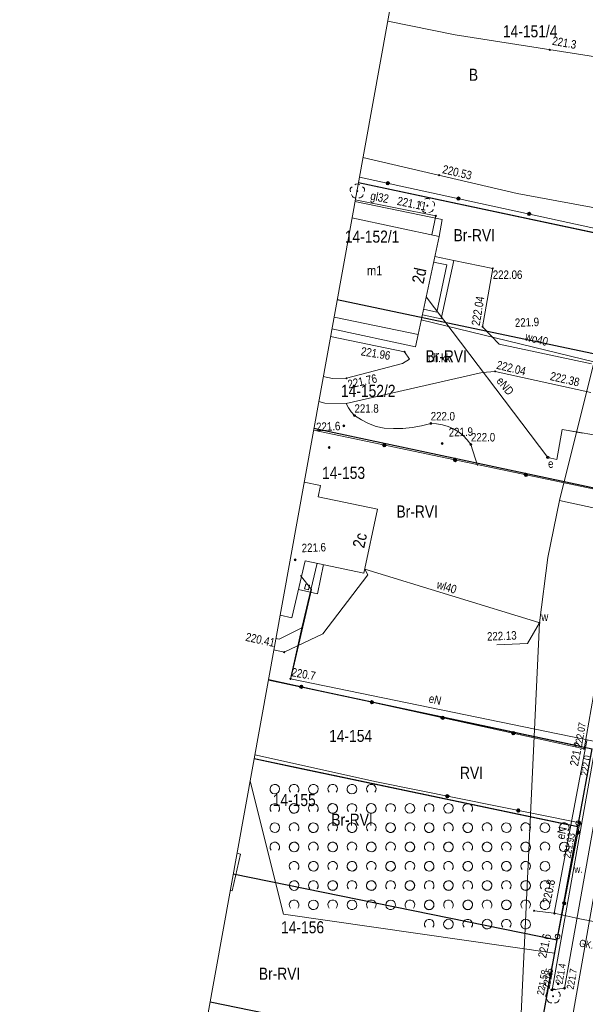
# Model space of a CAD drawing. Header units: metres. Extents: x 0 to 6601798, y -2700 to 5691112.
# Tile 18 of 60: x 6600007 to 6600066, y 5689320 to 5689422. Entities that reach past the tile are written whole.
import ezdxf
from ezdxf.enums import TextEntityAlignment as Align

# ---------------------------------------------------------------- set-up
doc = ezdxf.new("R2010")
doc.units = ezdxf.units.M
doc.header["$MEASUREMENT"] = 0
for name, color, linetype, lineweight in [('AS__Nowe_granice', 150, 'Continuous', 30), ('EBTPO_L_10', 7, 'Continuous', 5), ('EBTPO_L_12', 7, 'Continuous', 5), ('EBUPP_L_4', 7, 'Continuous', 5), ('EGBB_E_T_0', 7, 'Continuous', 5), ('EGBB_L_0', 7, 'Continuous', 5), ('ENERGETYKA_L_0', 7, 'Continuous', 5), ('Kontury', 7, 'Continuous', 5), ('Numery_dzialek', 150, 'Continuous', 5), ('OTK_E_T_4', 7, 'Continuous', 5), ('OTK_L_0', 7, 'Continuous', 5), ('OTK_L_5', 7, 'Continuous', 5), ('OTO_L_0', 7, 'Continuous', 5), ('OTR_T_0', 7, 'Continuous', 5), ('OTR_T_1', 7, 'Continuous', 5), ('OTZ_L_1', 7, 'Continuous', 5), ('OTZ_T_0', 7, 'Continuous', 5), ('P_SUKP_E_T_0', 7, 'Continuous', 5), ('podzial_uzytki', 7, 'Continuous', 5), ('Punkty', 7, 'Continuous', 5), ('SDROK_T_1', 7, 'Continuous', 5), ('SDRPK_L_2', 7, 'Continuous', 5), ('SZOPO_L_0', 7, 'Continuous', 5), ('SZZPZ_T_0', 7, 'Continuous', 5), ('UEEOA_T_10', 7, 'Continuous', 5), ('UEEOA_T_3', 7, 'Continuous', 5), ('UEEOA_T_9', 7, 'Continuous', 5), ('UEEOC_T_0', 7, 'Continuous', 5), ('UEEOO_T_0', 7, 'Continuous', 5), ('UEEPB_L_0', 7, 'Continuous', 5), ('UEEPON_L_0', 7, 'Continuous', 5), ('UEEPON_L_1', 7, 'Continuous', 5), ('UGGOC_T_7', 7, 'Continuous', 5), ('UGGOO_T_7', 7, 'Continuous', 5), ('UGGPOL_L_0', 7, 'Continuous', 5), ('UWWOA_T_3', 7, 'Continuous', 5), ('UWWOC_T_0', 7, 'Continuous', 5), ('UWWOC_T_1', 7, 'Continuous', 5), ('UWWOC_T_3', 7, 'Continuous', 5), ('UWWOO_T_0', 7, 'Continuous', 5), ('UWWOO_T_1', 7, 'Continuous', 5), ('UWWPL_L_0', 7, 'Continuous', 5), ('UWWPM_L_0', 7, 'Continuous', 5), ('UWWPM_L_1', 7, 'Continuous', 5), ('Uzytki', 7, 'Continuous', 5), ('WUKOS_T_1', 7, 'Continuous', 5), ('WWRPP_T_0', 7, 'Continuous', 5)]:
    doc.layers.add(name, color=color, linetype=linetype, lineweight=lineweight)
doc.styles.add('STYL_ARIAL', font='ARIALN.TTF')

# ---------------------------------------------------------------- blocks, each defined once
blk = doc.blocks.new('GRT')
at = {"color": 7, "flags": 128}
blk.add_lwpolyline([(0, 2.5), (1.352, 2.103), (2.274, 1.039), (2.475, -0.356), (1.889, -1.637), (0.704, -2.399), (-0.704, -2.399), (-1.889, -1.637), (-2.475, -0.356), (-2.274, 1.039), (-1.352, 2.103), (0, 2.5)], dxfattribs=at)
blk = doc.blocks.new('403')
at = {"color": 0}
blk.add_circle((0, 0), 0.5, dxfattribs=at)
blk = doc.blocks.new('801')
at = {"color": 0}
for radius in [1, 0.9, 0.8, 0.7, 0.6, 0.5, 0.4, 0.3, 0.2, 0.1]:
    blk.add_circle((0, 0), radius, dxfattribs=at)
blk = doc.blocks.new('922')
at = {"color": 0}
blk.add_circle((0, 0), 0.5, dxfattribs=at)
for centre, radius, start, end in [((-3.5, 1), 4, 119.84816, 203.51949), ((0, 3.5), 4, 50.114, 129.886), ((3.5, 1), 4, 336.88451, 60.15184), ((-2, -3), 4, 187.477, 278.47884), ((2, -2.75), 4.25, 262.64593, 349.62892)]:
    blk.add_arc(centre, radius, start, end, dxfattribs=at)
blk = doc.blocks.new('625')
at = {"color": 0}
blk.add_circle((0, 0), 0.5, dxfattribs=at)
blk = doc.blocks.new('ARM')
at = {"color": 7, "flags": 128}
blk.add_lwpolyline([(0, 1.25), (0.884, 0.884), (1.25, 0), (0.884, -0.884), (0, -1.25), (-0.884, -0.884), (-1.25, 0), (-0.884, 0.884), (0, 1.25)], dxfattribs=at)
blk = doc.blocks.new('UGE')
at = {"color": 7, "flags": 128}
blk.add_lwpolyline([(0, 0.625), (0.442, 0.442), (0.625, 0), (0.442, -0.442), (0, -0.625), (-0.442, -0.442), (-0.625, 0), (-0.442, 0.442), (0, 0.625)], dxfattribs=at)
blk = doc.blocks.new('UGW')
at = {"color": 7, "flags": 128}
blk.add_lwpolyline([(0, 0.625), (0.442, 0.442), (0.625, 0), (0.442, -0.442), (0, -0.625), (-0.442, -0.442), (-0.625, 0), (-0.442, 0.442), (0, 0.625)], dxfattribs=at)
blk = doc.blocks.new('2_OTZK')
at = {"color": 7, "flags": 128}
for points in [[(-6.464, 6.464), (-8.208, 5.332), (-10.262, 5.007), (-12.27, 5.545), (-13.886, 6.853), (-14.83, 8.706), (-14.938, 10.782), (-14.193, 12.723), (-12.723, 14.193), (-10.782, 14.938), (-8.706, 14.83), (-6.853, 13.886), (-5.545, 12.27), (-5.007, 10.262), (-5.332, 8.208), (-6.464, 6.464)], [(6.25, 6.693), (5.232, 8.495), (5.031, 10.555), (5.682, 12.52), (7.072, 14.054), (8.965, 14.892), (11.035, 14.892), (12.928, 14.054), (14.318, 12.52), (14.969, 10.555), (14.768, 8.495), (13.75, 6.693)], [(-13.756, -13.3), (-14.771, -11.497), (-14.968, -9.439), (-14.316, -7.476), (-12.925, -5.945), (-11.034, -5.108), (-8.966, -5.108), (-7.075, -5.945), (-5.684, -7.476), (-5.032, -9.439), (-5.229, -11.497), (-6.244, -13.3)], [(6.464, -6.464), (8.208, -5.332), (10.262, -5.007), (12.27, -5.545), (13.886, -6.853), (14.83, -8.706), (14.938, -10.782), (14.193, -12.723), (12.723, -14.193), (10.782, -14.938), (8.706, -14.83), (6.853, -13.886), (5.545, -12.27), (5.007, -10.262), (5.332, -8.208), (6.464, -6.464)]]:
    blk.add_lwpolyline(points, dxfattribs=at)

msp = doc.modelspace()

# ---------------------------------------------------------------- linework, layer by layer
at = {"color": 7, "linetype": 'Continuous', "lineweight": 0, "flags": 128}
msp.add_lwpolyline([(6600173.29, 5690035.7), (6600065.2, 5689524.43), (6600055.68, 5689477.92), (6599986.53, 5689096.03), (6599985.74, 5689089.37), (6599806.46, 5688549.67), (6599804.83, 5688541.58), (6599805.17, 5688533.33), (6599807.49, 5688525.41), (6599811.64, 5688518.27), (6599818.42, 5688511.51), (6599826.1, 5688505.76), (6599833.26, 5688501.65), (6599841.19, 5688499.37), (6599849.44, 5688499.06), (6599857.53, 5688500.73)], dxfattribs=at)
at = {"layer": 'AS__Nowe_granice', "linetype": 'Continuous', "flags": 128}
for points in [[(6600042.54, 5689405.38), (6600076.18, 5689398.24)], [(6600073.96, 5689386.14), (6600040.34, 5689393.22)], [(6600071.52, 5689372.75), (6600037.93, 5689379.9)], [(6600033.21, 5689353.84), (6600066.76, 5689346.68)], [(6600065.28, 5689338.59), (6600066.76, 5689346.68)], [(6600065.28, 5689338.59), (6600031.73, 5689345.64)], [(6600063.13, 5689326.86), (6600065.28, 5689338.59)], [(6600029.57, 5689333.7), (6600063.13, 5689326.86)], [(6600060.71, 5689313.58), (6600063.13, 5689326.86)], [(6600027.17, 5689320.45), (6600060.71, 5689313.58)]]:
    msp.add_lwpolyline(points, dxfattribs=at)
at = {"layer": 'EBTPO_L_10', "color": 7, "linetype": 'Continuous', "flags": 128}
for points in [[(6600051.21, 5689401.57), (6600042.19, 5689403.41)], [(6600050.91, 5689399.8), (6600051.21, 5689401.57)], [(6600039.8, 5689390.22), (6600048.45, 5689388.37)], [(6600048.45, 5689388.37), (6600048.73, 5689389.62)]]:
    msp.add_lwpolyline(points, dxfattribs=at)
at = {"layer": 'EBTPO_L_12', "color": 7, "linetype": 'Continuous', "flags": 128}
for points in [[(6600050.34, 5689397.14), (6600051.71, 5689396.85)], [(6600050.46, 5689397.73), (6600052.42, 5689397.31)], [(6600052.42, 5689397.31), (6600051.12, 5689391.25)], [(6600051.71, 5689396.85), (6600050.66, 5689391.96)], [(6600050.66, 5689391.96), (6600049.3, 5689392.26)], [(6600051.12, 5689391.25), (6600049.18, 5689391.67)], [(6600038.29, 5689362.74), (6600038.93, 5689365.78)], [(6600038.29, 5689362.74), (6600036.34, 5689363.19)]]:
    msp.add_lwpolyline(points, dxfattribs=at)
at = {"layer": 'EBUPP_L_4', "color": 7, "linetype": 'Continuous', "flags": 128}
for points in [[(6600037.08, 5689363.74), (6600036.96, 5689363.26)], [(6600036.96, 5689363.26), (6600037.36, 5689363.16)], [(6600037.47, 5689363.65), (6600037.08, 5689363.74)], [(6600037.36, 5689363.16), (6600037.47, 5689363.65)]]:
    msp.add_lwpolyline(points, dxfattribs=at)
at = {"layer": 'EGBB_L_0', "color": 7, "linetype": 'Continuous', "flags": 128}
for points in [[(6600041.88, 5689401.73), (6600050.91, 5689399.8)], [(6600050.91, 5689399.8), (6600048.73, 5689389.62)], [(6600048.73, 5689389.62), (6600040.02, 5689391.43)], [(6600036.92, 5689374.34), (6600038.6, 5689373.98)], [(6600038.6, 5689373.98), (6600038.36, 5689372.81)], [(6600038.36, 5689372.81), (6600044.52, 5689371.52)], [(6600044.52, 5689371.52), (6600043.12, 5689364.9)], [(6600037.03, 5689366.18), (6600035.66, 5689360.26)], [(6600043.12, 5689364.9), (6600037.03, 5689366.18)], [(6600035.66, 5689360.26), (6600034.42, 5689360.52)], [(6600030.31, 5689335.77), (6600029.47, 5689331.94)], [(6600029.96, 5689335.85), (6600030.31, 5689335.77)], [(6600029.47, 5689331.94), (6600029.26, 5689331.99)]]:
    msp.add_lwpolyline(points, dxfattribs=at)
at = {"layer": 'ENERGETYKA_L_0', "color": 1, "linetype": 'Continuous', "flags": 128}
for points in [[(6600037.7, 5689363.21), (6600036.54, 5689364.66)], [(6600035.58, 5689354.11), (6600037.7, 5689363.21)]]:
    msp.add_lwpolyline(points, dxfattribs=at)
at = {"layer": 'Kontury', "color": 3, "linetype": 'Continuous', "flags": 128}
for points in [[(6600074.95, 5689398.5), (6600042.54, 5689405.38)], [(6600065.28, 5689338.59), (6600066.76, 5689346.68)], [(6600063.19, 5689327.21), (6600065.28, 5689338.59)], [(6600060.77, 5689313.95), (6600063.19, 5689327.21)]]:
    msp.add_lwpolyline(points, dxfattribs=at)
at = {"layer": 'OTK_L_0', "color": 7, "linetype": 'Continuous', "flags": 128}
msp.add_lwpolyline([(6600064.44, 5689317.14), (6600069.62, 5689346.55)], dxfattribs=at)
at = {"layer": 'OTK_L_5', "color": 7, "linetype": 'Continuous', "flags": 128}
for points in [[(6600067.1, 5689346.82), (6600062.61, 5689321.69)], [(6600063.92, 5689321.85), (6600068.33, 5689346.59)], [(6600062.61, 5689321.69), (6600063.92, 5689321.85)]]:
    msp.add_lwpolyline(points, dxfattribs=at)
at = {"layer": 'OTO_L_0', "color": 7, "linetype": 'Continuous', "flags": 128}
for points in [[(6600074.9, 5689398.94), (6600042.65, 5689405.95)], [(6600067.87, 5689357.74), (6600065.93, 5689346.69)], [(6600065.93, 5689346.69), (6600033.22, 5689353.86)], [(6600044.41, 5689343.24), (6600065.5, 5689338.99)], [(6600065.5, 5689338.99), (6600062.88, 5689325.5)], [(6600062.88, 5689325.5), (6600062.02, 5689321.03)]]:
    msp.add_lwpolyline(points, dxfattribs=at)
at = {"layer": 'OTO_L_0', "color": 7, "linetype": 'Continuous'}
for centre, radius in [((6600045.58, 5689405.32), 0.175), ((6600045.58, 5689405.32), 0.158), ((6600045.58, 5689405.32), 0.14), ((6600045.58, 5689405.32), 0.122), ((6600045.58, 5689405.32), 0.105), ((6600045.58, 5689405.32), 0.0875), ((6600045.58, 5689405.32), 0.07), ((6600045.58, 5689405.32), 0.0525), ((6600045.58, 5689405.32), 0.035), ((6600052.91, 5689403.72), 0.175), ((6600052.91, 5689403.72), 0.158), ((6600052.91, 5689403.72), 0.14), ((6600052.91, 5689403.72), 0.122), ((6600052.91, 5689403.72), 0.105), ((6600052.91, 5689403.72), 0.0875), ((6600052.91, 5689403.72), 0.07), ((6600052.91, 5689403.72), 0.0525), ((6600052.91, 5689403.72), 0.035), ((6600060.24, 5689402.13), 0.175), ((6600060.24, 5689402.13), 0.158), ((6600060.24, 5689402.13), 0.14), ((6600060.24, 5689402.13), 0.122), ((6600060.24, 5689402.13), 0.105), ((6600060.24, 5689402.13), 0.0875), ((6600060.24, 5689402.13), 0.07), ((6600060.24, 5689402.13), 0.0525), ((6600060.24, 5689402.13), 0.035), ((6600036.63, 5689353.11), 0.175), ((6600036.63, 5689353.11), 0.158), ((6600036.63, 5689353.11), 0.14), ((6600036.63, 5689353.11), 0.122), ((6600036.63, 5689353.11), 0.105), ((6600036.63, 5689353.11), 0.0875), ((6600036.63, 5689353.11), 0.07), ((6600036.63, 5689353.11), 0.0525), ((6600036.63, 5689353.11), 0.035), ((6600043.95, 5689351.51), 0.175), ((6600043.95, 5689351.51), 0.158), ((6600043.95, 5689351.51), 0.14), ((6600043.95, 5689351.51), 0.122), ((6600043.95, 5689351.51), 0.105), ((6600043.95, 5689351.51), 0.0875), ((6600043.95, 5689351.51), 0.07), ((6600043.95, 5689351.51), 0.0525), ((6600043.95, 5689351.51), 0.035), ((6600051.28, 5689349.9), 0.175), ((6600051.28, 5689349.9), 0.158), ((6600051.28, 5689349.9), 0.14), ((6600051.28, 5689349.9), 0.122), ((6600051.28, 5689349.9), 0.105), ((6600051.28, 5689349.9), 0.0875), ((6600051.28, 5689349.9), 0.07), ((6600051.28, 5689349.9), 0.0525), ((6600051.28, 5689349.9), 0.035), ((6600058.6, 5689348.3), 0.175), ((6600058.6, 5689348.3), 0.158), ((6600058.6, 5689348.3), 0.14), ((6600058.6, 5689348.3), 0.122), ((6600058.6, 5689348.3), 0.105), ((6600058.6, 5689348.3), 0.0875), ((6600058.6, 5689348.3), 0.07), ((6600058.6, 5689348.3), 0.0525), ((6600058.6, 5689348.3), 0.035), ((6600051.76, 5689341.76), 0.175), ((6600051.76, 5689341.76), 0.158), ((6600051.76, 5689341.76), 0.14), ((6600051.76, 5689341.76), 0.122), ((6600051.76, 5689341.76), 0.105), ((6600051.76, 5689341.76), 0.0875), ((6600051.76, 5689341.76), 0.07), ((6600051.76, 5689341.76), 0.0525), ((6600051.76, 5689341.76), 0.035), ((6600059.11, 5689340.28), 0.175), ((6600059.11, 5689340.28), 0.158), ((6600059.11, 5689340.28), 0.14), ((6600059.11, 5689340.28), 0.122), ((6600059.11, 5689340.28), 0.105), ((6600059.11, 5689340.28), 0.0875), ((6600059.11, 5689340.28), 0.07), ((6600059.11, 5689340.28), 0.0525), ((6600059.11, 5689340.28), 0.035), ((6600065.31, 5689338.02), 0.175), ((6600065.31, 5689338.02), 0.158), ((6600065.31, 5689338.02), 0.14), ((6600065.31, 5689338.02), 0.122), ((6600065.31, 5689338.02), 0.105), ((6600065.31, 5689338.02), 0.0875), ((6600065.31, 5689338.02), 0.07), ((6600065.31, 5689338.02), 0.0525), ((6600065.31, 5689338.02), 0.035), ((6600063.88, 5689330.66), 0.175), ((6600063.88, 5689330.66), 0.158), ((6600063.88, 5689330.66), 0.14), ((6600063.88, 5689330.66), 0.122), ((6600063.88, 5689330.66), 0.105), ((6600063.88, 5689330.66), 0.0875), ((6600063.88, 5689330.66), 0.07), ((6600063.88, 5689330.66), 0.0525), ((6600063.88, 5689330.66), 0.035), ((6600062.45, 5689323.3), 0.175), ((6600062.45, 5689323.3), 0.158), ((6600062.45, 5689323.3), 0.14), ((6600062.45, 5689323.3), 0.122), ((6600062.45, 5689323.3), 0.105), ((6600062.45, 5689323.3), 0.0875), ((6600062.45, 5689323.3), 0.07), ((6600062.45, 5689323.3), 0.0525), ((6600062.45, 5689323.3), 0.035)]:
    msp.add_circle(centre, radius, dxfattribs=at)
at = {"layer": 'OTZ_L_1', "color": 7, "linetype": 'Continuous', "flags": 128}
for points in [[(6600044.41, 5689343.24), (6600031.8, 5689346.06)], [(6600031.31, 5689343.33), (6600034.78, 5689329.53)], [(6600065.5, 5689338.99), (6600044.41, 5689343.24)], [(6600062.88, 5689325.5), (6600065.5, 5689338.99)], [(6600034.78, 5689329.53), (6600062.88, 5689325.5)]]:
    msp.add_lwpolyline(points, dxfattribs=at)
at = {"layer": 'SDRPK_L_2', "color": 7, "linetype": 'Continuous', "flags": 128}
for points in [[(6600056.47, 5689396.49), (6600052.42, 5689397.31)], [(6600055.41, 5689390.44), (6600056.47, 5689396.49)], [(6600057.14, 5689388.63), (6600055.41, 5689390.44)], [(6600047.33, 5689387.84), (6600039.66, 5689389.44)], [(6600047.33, 5689387.84), (6600047.85, 5689387.08)], [(6600066.71, 5689386.59), (6600057.14, 5689388.63)], [(6600047.85, 5689387.08), (6600047.13, 5689386.61)], [(6600055.36, 5689385.71), (6600041.28, 5689382.48)], [(6600047.13, 5689386.61), (6600041.31, 5689385.09)], [(6600056.72, 5689385.8), (6600055.36, 5689385.71)], [(6600066.63, 5689383.63), (6600056.72, 5689385.8)], [(6600039.86, 5689385.07), (6600038.9, 5689385.27)], [(6600041.31, 5689385.09), (6600039.86, 5689385.07)], [(6600039.08, 5689382.53), (6600038.43, 5689382.67)], [(6600041.28, 5689382.48), (6600039.08, 5689382.53)], [(6600042.14, 5689381.22), (6600041.79, 5689381.6), (6600041.51, 5689382.02), (6600041.28, 5689382.48)], [(6600045.21, 5689379.91), (6600044.39, 5689380.11), (6600043.6, 5689380.4), (6600042.85, 5689380.77), (6600042.14, 5689381.22)], [(6600050.04, 5689380.42), (6600049.09, 5689380.17), (6600048.13, 5689380), (6600047.16, 5689379.9), (6600046.19, 5689379.87), (6600045.21, 5689379.91)], [(6600050.04, 5689380.42), (6600050.65, 5689380.38), (6600051.25, 5689380.27), (6600051.84, 5689380.09), (6600052.39, 5689379.84), (6600052.92, 5689379.53), (6600053.4, 5689379.15), (6600053.83, 5689378.72), (6600054.21, 5689378.24)], [(6600054.88, 5689376.05), (6600054.21, 5689378.24)]]:
    msp.add_lwpolyline(points, dxfattribs=at)
at = {"layer": 'SZOPO_L_0', "color": 7, "linetype": 'Continuous', "flags": 128}
msp.add_lwpolyline([(6600037.89, 5689379.7), (6600070.47, 5689372.86)], dxfattribs=at)
at = {"layer": 'SZOPO_L_0', "color": 7, "linetype": 'Continuous'}
for centre, radius in [((6600045.23, 5689378.16), 0.175), ((6600045.23, 5689378.16), 0.158), ((6600045.23, 5689378.16), 0.14), ((6600045.23, 5689378.16), 0.122), ((6600045.23, 5689378.16), 0.105), ((6600045.23, 5689378.16), 0.0875), ((6600045.23, 5689378.16), 0.07), ((6600045.23, 5689378.16), 0.0525), ((6600045.23, 5689378.16), 0.035), ((6600052.57, 5689376.62), 0.175), ((6600052.57, 5689376.62), 0.158), ((6600052.57, 5689376.62), 0.14), ((6600052.57, 5689376.62), 0.122), ((6600052.57, 5689376.62), 0.105), ((6600052.57, 5689376.62), 0.0875), ((6600052.57, 5689376.62), 0.07), ((6600052.57, 5689376.62), 0.0525), ((6600052.57, 5689376.62), 0.035), ((6600059.91, 5689375.07), 0.175), ((6600059.91, 5689375.07), 0.158), ((6600059.91, 5689375.07), 0.14), ((6600059.91, 5689375.07), 0.122), ((6600059.91, 5689375.07), 0.105), ((6600059.91, 5689375.07), 0.0875), ((6600059.91, 5689375.07), 0.07), ((6600059.91, 5689375.07), 0.0525), ((6600059.91, 5689375.07), 0.035)]:
    msp.add_circle(centre, radius, dxfattribs=at)
at = {"layer": 'UEEPB_L_0', "color": 1, "linetype": 'Continuous', "flags": 128}
for points in [[(6600064.27, 5689379.67), (6600065.78, 5689379.41)], [(6600062.85, 5689329.65), (6600065.33, 5689329.1)], [(6600065.33, 5689329.1), (6600073.79, 5689327.44)]]:
    msp.add_lwpolyline(points, dxfattribs=at)
at = {"layer": 'UEEPON_L_0', "color": 1, "linetype": 'Continuous', "flags": 128}
for points in [[(6600036.69, 5689359.23), (6600038.28, 5689365.92)], [(6600036.69, 5689359.23), (6600034.34, 5689358.05)], [(6600035.51, 5689353.92), (6600036.69, 5689359.23)], [(6600034.34, 5689358.05), (6600033.99, 5689358.13)], [(6600066.9, 5689347.47), (6600035.51, 5689353.92)], [(6600062.85, 5689329.65), (6600066.21, 5689347.54)], [(6600060.75, 5689329.89), (6600062.85, 5689329.65)], [(6600062.85, 5689329.65), (6600065.33, 5689329.1)], [(6600065.33, 5689329.1), (6600073.79, 5689327.44)]]:
    msp.add_lwpolyline(points, dxfattribs=at)
at = {"layer": 'UEEPON_L_1', "color": 1, "linetype": 'Continuous', "flags": 128}
for points in [[(6600052.56, 5689420.69), (6600045.58, 5689422.13)], [(6600076.82, 5689416.9), (6600052.56, 5689420.69)], [(6600049.57, 5689393.53), (6600062.18, 5689376.89)], [(6600063.1, 5689376.68), (6600063.65, 5689379.78)], [(6600063.65, 5689379.78), (6600068.61, 5689378.94)], [(6600062.18, 5689376.89), (6600063.1, 5689376.68)]]:
    msp.add_lwpolyline(points, dxfattribs=at)
at = {"layer": 'UGGPOL_L_0', "color": 2, "linetype": 'Continuous', "flags": 128}
for points in [[(6600050.56, 5689401.94), (6600042.22, 5689403.61)], [(6600050.15, 5689399.96), (6600050.56, 5689401.94)]]:
    msp.add_lwpolyline(points, dxfattribs=at)
at = {"layer": 'UWWOC_T_3', "color": 161, "linetype": 'Continuous', "flags": 128}
for points in [[(6600061.3, 5689359.74), (6600060.06, 5689357.6)], [(6600056.9, 5689357.47), (6600060.06, 5689357.6)]]:
    msp.add_lwpolyline(points, dxfattribs=at)
at = {"layer": 'UWWPL_L_0', "color": 161, "linetype": 'Continuous', "flags": 128}
for points in [[(6600083.94, 5689367.96), (6600063.4, 5689372.43)], [(6600061.23, 5689359.76), (6600043.21, 5689365.31)], [(6600043.21, 5689365.31), (6600043.51, 5689364.71)], [(6600043.51, 5689364.71), (6600038.87, 5689358.59)], [(6600061.3, 5689359.74), (6600061.23, 5689359.76)], [(6600038.87, 5689358.59), (6600034.84, 5689356.7)], [(6600034.84, 5689356.7), (6600033.77, 5689356.94)]]:
    msp.add_lwpolyline(points, dxfattribs=at)
at = {"layer": 'UWWPM_L_0', "color": 161, "linetype": 'Continuous', "flags": 128}
msp.add_lwpolyline([(6600063.4, 5689372.43), (6600062.19, 5689366.51)], dxfattribs=at)
at = {"layer": 'UWWPM_L_1', "color": 161, "linetype": 'Continuous', "flags": 128}
for points in [[(6600059.01, 5689404.24), (6600043.02, 5689408)], [(6600070.79, 5689402.09), (6600059.01, 5689404.24)], [(6600070.79, 5689402.09), (6600063.4, 5689372.43)], [(6600067.09, 5689386.77), (6600049.06, 5689391.14)], [(6600062.19, 5689366.51), (6600061.3, 5689359.74)], [(6600061.3, 5689359.74), (6600058.82, 5689306.7)]]:
    msp.add_lwpolyline(points, dxfattribs=at)
at = {"layer": 'Uzytki', "color": 3, "linetype": 'Continuous', "flags": 128}
for points in [[(6600074.95, 5689398.5), (6600042.54, 5689405.38)], [(6600033.21, 5689353.84), (6600065.69, 5689346.91)], [(6600065.28, 5689338.59), (6600066.76, 5689346.68)], [(6600036.1, 5689344.72), (6600031.73, 5689345.64)], [(6600064.26, 5689338.8), (6600036.1, 5689344.72)], [(6600063.19, 5689327.21), (6600065.28, 5689338.59)], [(6600060.77, 5689313.95), (6600063.19, 5689327.21)]]:
    msp.add_lwpolyline(points, dxfattribs=at)

# ---------------------------------------------------------------- block references
at = {"layer": 'OTR_T_0', "color": 7, "linetype": 'Continuous', "xscale": 0.1, "yscale": 0.1, "zscale": 0.1, "rotation": 0.0008399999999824}
for p in [(6600065.93, 5689346.69), (6600065.5, 5689338.99), (6600062.02, 5689321.03)]:
    msp.add_blockref('403', p, dxfattribs=at)
at = {"layer": 'OTR_T_1', "color": 7, "linetype": 'Continuous', "xscale": 0.1, "yscale": 0.1, "zscale": 0.1, "rotation": 0.0008399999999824}
for p in [(6600063.25, 5689322.31), (6600062.61, 5689321.69), (6600063.92, 5689321.85)]:
    msp.add_blockref('801', p, dxfattribs=at)
at = {"layer": 'OTZ_L_1', "color": 7, "linetype": 'Continuous', "xscale": 0.1, "yscale": 0.1, "zscale": 0.1}
for p in [(6600034.88, 5689341.5), (6600038.88, 5689341.5), (6600042.88, 5689341.5), (6600036.88, 5689339.5), (6600040.88, 5689339.5), (6600044.88, 5689339.5), (6600048.88, 5689339.5), (6600052.88, 5689339.5), (6600034.88, 5689337.5), (6600038.88, 5689337.5), (6600042.88, 5689337.5), (6600046.88, 5689337.5), (6600050.88, 5689337.5), (6600054.88, 5689337.5), (6600058.88, 5689337.5), (6600062.88, 5689337.5), (6600036.88, 5689335.5), (6600040.88, 5689335.5), (6600044.88, 5689335.5), (6600048.88, 5689335.5), (6600052.88, 5689335.5), (6600056.88, 5689335.5), (6600060.88, 5689335.5), (6600038.88, 5689333.5), (6600042.88, 5689333.5), (6600046.88, 5689333.5), (6600050.88, 5689333.5), (6600054.88, 5689333.5), (6600058.88, 5689333.5), (6600036.88, 5689331.5), (6600040.88, 5689331.5), (6600044.88, 5689331.5), (6600048.88, 5689331.5), (6600052.88, 5689331.5), (6600056.88, 5689331.5), (6600060.88, 5689331.5), (6600050.88, 5689329.5), (6600054.88, 5689329.5), (6600058.88, 5689329.5)]:
    msp.add_blockref('2_OTZK', p, dxfattribs=at)
at = {"layer": 'OTZ_T_0', "color": 7, "linetype": 'Continuous', "xscale": 0.1, "yscale": 0.1, "zscale": 0.1}
msp.add_blockref('922', (6600062.72, 5689321.03), dxfattribs=at)
at = {"layer": 'Punkty', "color": 7, "linetype": 'Continuous', "xscale": 0.1, "yscale": 0.1, "zscale": 0.1}
for p in [(6600065.34, 5689338.96), (6600063.19, 5689327.21)]:
    msp.add_blockref('GRT', p, dxfattribs=at)
at = {"layer": 'SZZPZ_T_0', "color": 7, "linetype": 'Continuous', "xscale": 0.1, "yscale": 0.1, "zscale": 0.1}
for p in [(6600042.43, 5689404.5), (6600049.69, 5689402.99)]:
    msp.add_blockref('922', p, dxfattribs=at)
at = {"layer": 'UEEOA_T_10', "color": 1, "linetype": 'Continuous', "xscale": 0.1, "yscale": 0.1, "zscale": 0.1, "rotation": 2.39496}
msp.add_blockref('ARM', (6600062.18, 5689376.89), dxfattribs=at)
at = {"layer": 'UEEOA_T_9', "color": 7, "linetype": 'Continuous', "xscale": 0.1, "yscale": 0.1, "zscale": 0.1}
for rotation in [314.69134, 81.81349000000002, 262.87388, 2.429339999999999]:
    msp.add_blockref('625', (6600060.75, 5689329.89), dxfattribs=dict(at, rotation=rotation))
at = {"layer": 'UEEOC_T_0', "color": 1, "linetype": 'Continuous', "xscale": 0.1, "yscale": 0.1, "zscale": 0.1}
for p, rotation in [((6600062.37, 5689419.15), 2.39496), ((6600035.51, 5689353.92), 2.39496), ((6600062.86, 5689329.61), 2.400689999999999)]:
    msp.add_blockref('UGE', p, dxfattribs=dict(at, rotation=rotation))
at = {"layer": 'UGGOC_T_7', "color": 31, "linetype": 'Continuous', "xscale": 0.1, "yscale": 0.1, "zscale": 0.1}
msp.add_blockref('UGW', (6600050.56, 5689401.94), dxfattribs=at)
at = {"layer": 'UWWOC_T_0', "color": 161, "linetype": 'Continuous', "xscale": 0.1, "yscale": 0.1, "zscale": 0.1, "rotation": 2.39496}
msp.add_blockref('UGW', (6600050.92, 5689406.15), dxfattribs=at)
at = {"layer": 'UWWOC_T_1', "color": 4, "linetype": 'Continuous', "xscale": 0.1, "yscale": 0.1, "zscale": 0.1, "rotation": 2.39496}
msp.add_blockref('UGW', (6600034.84, 5689356.7), dxfattribs=at)
at = {"layer": 'UWWOC_T_3', "color": 4, "linetype": 'Continuous', "xscale": 0.1, "yscale": 0.1, "zscale": 0.1, "rotation": 272.39559}
msp.add_blockref('UGE', (6600061.3, 5689359.74), dxfattribs=at)
at = {"layer": 'WUKOS_T_1', "color": 7, "linetype": 'Continuous', "xscale": 0.1, "yscale": 0.1, "zscale": 0.1}
for p in [(6600056.47, 5689396.49), (6600055.41, 5689390.44), (6600047.33, 5689387.84), (6600056.72, 5689385.8), (6600041.31, 5689385.09)]:
    msp.add_blockref('403', p, dxfattribs=at)
at = {"layer": 'WWRPP_T_0', "color": 7, "linetype": 'Continuous', "xscale": 0.1, "yscale": 0.1, "zscale": 0.1}
for p in [(6600042.14, 5689381.22), (6600050.04, 5689380.42), (6600054.21, 5689378.24)]:
    msp.add_blockref('801', p, dxfattribs=at)
at = {"layer": 'WWRPP_T_0', "color": 7, "linetype": 'Continuous', "xscale": 0.1, "yscale": 0.1, "zscale": 0.1, "rotation": 2.39496}
for p in [(6600041.03, 5689380.17), (6600039.5, 5689377.92), (6600051.23, 5689378.34), (6600035.99, 5689366.28)]:
    msp.add_blockref('801', p, dxfattribs=at)

# ---------------------------------------------------------------- texts
at = {"layer": 'EGBB_E_T_0', "color": 7, "linetype": 'Continuous', "style": 'STYL_ARIAL'}
msp.add_text('m1', height=1, dxfattribs=at).set_placement((6600044.23, 5689396.26), align=Align.MIDDLE_CENTER)
at = {"layer": 'Numery_dzialek', "linetype": 'Continuous', "style": 'STYL_ARIAL'}
for s, p in [('14-151/4', (6600063.17, 5689420.07)), ('14-152/1', (6600046.79, 5689398.78)), ('14-152/2', (6600046.39, 5689382.79)), ('14-153', (6600043.24, 5689374.29)), ('14-154', (6600043.97, 5689347.02)), ('14-155', (6600038.12, 5689340.37)), ('14-156', (6600038.99, 5689327.18))]:
    msp.add_text(s, height=1.25, dxfattribs=at).set_placement(p, align=Align.BOTTOM_RIGHT)
at = {"layer": 'OTK_E_T_4', "color": 7, "linetype": 'Continuous', "style": 'STYL_ARIAL'}
msp.add_text('w.', height=0.75, dxfattribs=at).set_placement((6600065.35, 5689334.19), align=Align.MIDDLE_CENTER)
at = {"layer": 'OTR_T_0', "color": 7, "linetype": 'Continuous', "style": 'STYL_ARIAL'}
for s, rotation, p in [('222.07', 80.1, (6600065.9, 5689346.7)), ('221.58', 79, (6600061.98, 5689321.04))]:
    msp.add_text(s, height=0.75, rotation=rotation, dxfattribs=at).set_placement(p, align=Align.BOTTOM_LEFT)
msp.add_text('221.93', height=0.75, rotation=79, dxfattribs=at).set_placement((6600065.23, 5689337.83), align=Align.BOTTOM_RIGHT)
at = {"layer": 'OTR_T_1', "color": 7, "linetype": 'Continuous', "style": 'STYL_ARIAL'}
msp.add_text('222.0', height=0.75, rotation=79.9, dxfattribs=at).set_placement((6600066.9, 5689345.88), align=Align.BOTTOM_RIGHT)
msp.add_text('221.4', height=0.75, rotation=79.9, dxfattribs=at).set_placement((6600063.32, 5689322.3), align=Align.MIDDLE_LEFT)
msp.add_text('221.5', height=0.75, rotation=79.9, dxfattribs=at).set_placement((6600062.58, 5689321.7), align=Align.BOTTOM_LEFT)
msp.add_text('221.7', height=0.75, rotation=79.9, dxfattribs=at).set_placement((6600064.11, 5689321.82), align=Align.TOP_LEFT)
at = {"layer": 'OTZ_L_1', "color": 7, "linetype": 'Continuous', "style": 'STYL_ARIAL'}
msp.add_text('2d', height=1.25, rotation=77.924, dxfattribs=at).set_placement((6600049.65, 5689394.75), align=Align.BOTTOM_LEFT)
msp.add_text('2c', height=1.25, rotation=78.0059, dxfattribs=at).set_placement((6600041.92, 5689367.68), align=Align.TOP_LEFT)
at = {"layer": 'P_SUKP_E_T_0', "color": 30, "linetype": 'Continuous', "style": 'STYL_ARIAL'}
msp.add_text('GK.6630.53.2023 kd', height=0.75, rotation=349.7976, dxfattribs=at).set_placement((6600069.33, 5689325.86), align=Align.MIDDLE_CENTER)
at = {"layer": 'podzial_uzytki', "color": 3, "linetype": 'Continuous', "style": 'STYL_ARIAL'}
for s, p in [('B', (6600054.95, 5689415.56)), ('Br-RVI', (6600056.7, 5689398.93)), ('Br-RVI', (6600053.79, 5689386.37)), ('Br-RVI', (6600050.78, 5689370.28)), ('RVI', (6600055.46, 5689343.19)), ('Br-RVI', (6600044.03, 5689338.32)), ('Br-RVI', (6600036.52, 5689322.36))]:
    msp.add_text(s, height=1.25, dxfattribs=at).set_placement(p, align=Align.BOTTOM_RIGHT)
at = {"layer": 'SDROK_T_1', "color": 7, "linetype": 'Continuous', "style": 'STYL_ARIAL'}
msp.add_text('ch.kk.', height=0.875, rotation=358.741, dxfattribs=at).set_placement((6600051.08, 5689387.2), align=Align.MIDDLE_CENTER)
at = {"layer": 'UEEOA_T_3', "color": 7, "linetype": 'Continuous', "style": 'STYL_ARIAL'}
msp.add_text('e', height=0.875, rotation=2.3971, dxfattribs=at).set_placement((6600062.18, 5689376.67), align=Align.TOP_LEFT)
at = {"layer": 'UEEOC_T_0', "color": 1, "linetype": 'Continuous', "style": 'STYL_ARIAL'}
for s, rotation, p in [('221.3', 349.8671, (6600062.53, 5689419.42)), ('220.7', 349.977, (6600035.51, 5689353.96)), ('221.2', 78.7934, (6600065.56, 5689344.78)), ('220.8', 78.6549, (6600062.71, 5689330.52))]:
    msp.add_text(s, height=0.875, rotation=rotation, dxfattribs=at).set_placement(p, align=Align.BOTTOM_LEFT)
at = {"layer": 'UEEOO_T_0', "color": 1, "linetype": 'Continuous', "style": 'STYL_ARIAL'}
for s, rotation, p in [('eND', 309.5791, (6600056.58, 5689384.62)), ('eN', 346.6574, (6600049.71, 5689351.25)), ('eN', 79.178, (6600064.16, 5689337.19)), ('eN', 79.1743, (6600064.16, 5689337.19))]:
    msp.add_text(s, height=0.875, rotation=rotation, dxfattribs=at).set_placement(p, align=Align.BOTTOM_LEFT)
at = {"layer": 'UGGOC_T_7', "color": 2, "linetype": 'Continuous', "style": 'STYL_ARIAL'}
msp.add_text('221.11', height=0.875, rotation=348.372, dxfattribs=at).set_placement((6600049.45, 5689402.21), align=Align.BOTTOM_RIGHT)
at = {"layer": 'UGGOO_T_7', "color": 2, "linetype": 'Continuous', "style": 'STYL_ARIAL'}
msp.add_text('gl32', height=0.875, rotation=348.63, dxfattribs=at).set_placement((6600043.68, 5689403.36), align=Align.BOTTOM_LEFT)
at = {"layer": 'UWWOA_T_3', "color": 7, "linetype": 'Continuous', "style": 'STYL_ARIAL'}
msp.add_text('w', height=0.875, dxfattribs=at).set_placement((6600061.5, 5689359.67), align=Align.BOTTOM_LEFT)
at = {"layer": 'UWWOC_T_0', "color": 161, "linetype": 'Continuous', "style": 'STYL_ARIAL'}
msp.add_text('220.53', height=0.875, rotation=346.7979, dxfattribs=at).set_placement((6600051.13, 5689406.12), align=Align.BOTTOM_LEFT)
at = {"layer": 'UWWOC_T_1', "color": 161, "linetype": 'Continuous', "style": 'STYL_ARIAL'}
msp.add_text('220.41', height=0.875, rotation=347.843, dxfattribs=at).set_placement((6600033.73, 5689356.98), align=Align.BOTTOM_RIGHT)
at = {"layer": 'UWWOC_T_3', "color": 161, "linetype": 'Continuous', "style": 'STYL_ARIAL'}
msp.add_text('222.13', height=0.875, rotation=2.3979, dxfattribs=at).set_placement((6600058.97, 5689357.75), align=Align.BOTTOM_RIGHT)
at = {"layer": 'UWWOO_T_0', "color": 161, "linetype": 'Continuous', "style": 'STYL_ARIAL'}
msp.add_text('wo40', height=0.875, rotation=345.4995, dxfattribs=at).set_placement((6600059.68, 5689388.78), align=Align.BOTTOM_LEFT)
at = {"layer": 'UWWOO_T_1', "color": 161, "linetype": 'Continuous', "style": 'STYL_ARIAL'}
msp.add_text('wl40', height=0.875, rotation=342.8009, dxfattribs=at).set_placement((6600050.51, 5689363.1), align=Align.BOTTOM_LEFT)
at = {"layer": 'WUKOS_T_1', "color": 7, "linetype": 'Continuous', "style": 'STYL_ARIAL'}
msp.add_text('222.06', height=0.875, dxfattribs=at).set_placement((6600056.47, 5689396.27), align=Align.TOP_LEFT)
for rotation, p in [(80.7074, (6600055.37, 5689390.45)), (346.3398, (6600056.73, 5689385.84))]:
    msp.add_text('222.04', height=0.875, rotation=rotation, dxfattribs=at).set_placement(p, align=Align.BOTTOM_LEFT)
msp.add_text('221.96', height=0.875, rotation=350.6388, dxfattribs=at).set_placement((6600045.92, 5689387.85), align=Align.TOP_RIGHT)
msp.add_text('222.38', height=0.875, rotation=346.999, dxfattribs=at).set_placement((6600065.28, 5689383.98), align=Align.BOTTOM_RIGHT)
msp.add_text('221.76', height=0.875, rotation=12.5041, dxfattribs=at).set_placement((6600041.36, 5689384.88), align=Align.TOP_LEFT)
at = {"layer": 'WWRPP_T_0', "color": 7, "linetype": 'Continuous', "style": 'STYL_ARIAL'}
for s, rotation, p in [('221.9', 2.396, (6600058.79, 5689390.15)), ('221.9', 2.3965, (6600051.94, 5689378.78)), ('221.6', 2.3967, (6600036.7, 5689366.79)), ('221.6', 77.5654, (6600062.25, 5689324.88))]:
    msp.add_text(s, height=0.875, rotation=rotation, dxfattribs=at).set_placement(p, align=Align.BOTTOM_LEFT)
for s, p in [('221.8', (6600042.14, 5689381.26)), ('222.0', (6600050.04, 5689380.46)), ('222.0', (6600054.21, 5689378.28))]:
    msp.add_text(s, height=0.875, dxfattribs=at).set_placement(p, align=Align.BOTTOM_LEFT)
msp.add_text('221.6', height=0.875, rotation=2.3959, dxfattribs=at).set_placement((6600040.65, 5689380.59), align=Align.TOP_RIGHT)

doc.saveas('drawing.dxf')
